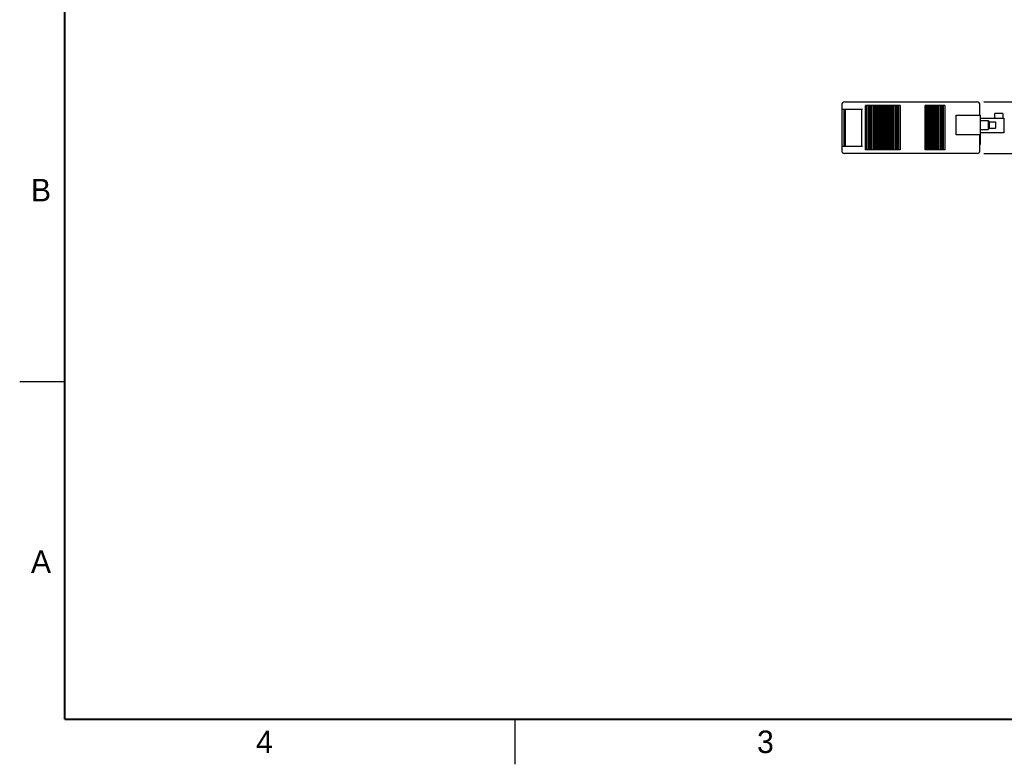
# Model space of a CAD drawing. Header units: inches. Extents: x 0 to 22, y 0 to 17.
# Tile 1 of 14: x 0 to 10.9, y 0 to 8.3. Entities that reach past the tile are written whole.
import ezdxf

# ---------------------------------------------------------------- set-up
doc = ezdxf.new("R2010")
doc.units = ezdxf.units.IN
doc.header["$LTSCALE"] = 1.21
doc.header["$MEASUREMENT"] = 0
doc.layers.get('0').update_dxf_attribs({"linetype": 'CONTINUOUS'})
doc.layers.add('DIMENSIONS', color=7, linetype='CONTINUOUS')
doc.styles.get("Standard").update_dxf_attribs({"font": 'txt', "width": 0.8})
doc.dimstyles.new('DIMSTYLE_1', dxfattribs={"dimtxt": 0.125, "dimasz": 0.18, "dimexe": 0.18, "dimexo": 0.0625, "dimgap": 0.09, "dimtad": 0, "dimtih": 1, "dimtoh": 1, "dimdec": 3, "dimzin": 4, "dimdsep": 46, "dimtxsty": 'STANDARD', "dimblk": '_FILLED', "dimblk1": '_FILLED', "dimblk2": '_FILLED', "dimcen": 0.09, "dimadec": 0, "dimazin": 0, "dimtp": 0.01, "dimtm": 0.01, "dimtfac": 1, "dimtdec": 3, "dimtofl": 0, "dimtmove": 0, "dimatfit": 3, "dimldrblk": '_FILLED', "dimfxl": 1, "dimtolj": 1, "dimtzin": 4, "dimarcsym": 0})

# ---------------------------------------------------------------- blocks, each defined once
blk = doc.blocks.new('_FILLED')
at = {"color": 0, "linetype": 'BYBLOCK'}
blk.add_solid([(0, 0), (-1, 0.174), (-1, -0.174)], dxfattribs=at)
blk = doc.blocks.new('*D4')
at = {"layer": 'DIMENSIONS', "color": 2, "linetype": 'CONTINUOUS'}
for p, q in [((10.705, 7.354), (11.999, 7.354)), ((11.874, 7.354), (11.874, 7.212)), ((11.874, 6.783), (11.874, 6.962)), ((10.705, 6.783), (11.999, 6.783))]:
    blk.add_line(p, q, dxfattribs=at)
at = {"layer": 'DIMENSIONS', "color": 2, "linetype": 'CONTINUOUS', "xscale": 0.18, "yscale": 0.18, "zscale": 0.18}
for p, rotation in [((11.874, 7.354), 90), ((11.874, 6.783), 270)]:
    blk.add_blockref('_FILLED', p, dxfattribs=dict(at, rotation=rotation))
at = {"layer": 'DIMENSIONS', "color": 2, "linetype": 'CONTINUOUS', "width": 0.8}
for s, p in [('.571', (11.311, 7.024)), ('[', (11.836, 7.024)), ('14.5', (11.936, 7.024)), (']', (12.336, 7.024))]:
    blk.add_text(s, height=0.125, dxfattribs=at).set_placement(p)

msp = doc.modelspace()

# ---------------------------------------------------------------- linework, layer by layer
at = {"color": 7, "linetype": 'CONTINUOUS'}
for p, q in [((9.1585, 7.3538), (10.6309, 7.3538)), ((10.6622, 7.3258), (10.6616, 7.3286)), ((9.127, 7.3223), (9.127, 6.8144)), ((9.127, 7.2731), (9.3593, 7.2731)), ((9.1506, 7.2731), (9.1506, 6.8636)), ((9.1663, 7.2731), (9.1663, 6.8636)), ((9.3474, 7.2731), (9.3474, 6.8636)), ((9.3926, 6.8223), (9.3926, 7.3144)), ((9.4165, 7.3144), (9.3926, 7.3144)), ((9.4045, 6.8223), (9.4045, 7.3144)), ((9.4165, 7.3144), (9.4165, 6.8223)), ((9.4201, 6.8223), (9.4201, 7.3144)), ((9.4441, 7.3144), (9.4201, 7.3144)), ((9.4321, 6.8223), (9.4321, 7.3144)), ((9.4441, 7.3144), (9.4441, 6.8223)), ((9.4477, 6.8223), (9.4477, 7.3144)), ((9.4716, 7.3144), (9.4477, 7.3144)), ((9.4596, 6.8223), (9.4596, 7.3144)), ((9.4716, 7.3144), (9.4716, 6.8223)), ((9.4752, 6.8223), (9.4752, 7.3144)), ((9.4992, 7.3144), (9.4752, 7.3144)), ((9.4872, 6.8223), (9.4872, 7.3144)), ((9.4992, 7.3144), (9.4992, 6.8223)), ((9.5028, 6.8223), (9.5028, 7.3144)), ((9.5267, 7.3144), (9.5028, 7.3144)), ((9.5148, 6.8223), (9.5148, 7.3144)), ((9.5267, 7.3144), (9.5267, 6.8223)), ((9.5303, 6.8223), (9.5303, 7.3144)), ((9.5543, 7.3144), (9.5303, 7.3144)), ((9.5423, 6.8223), (9.5423, 7.3144)), ((9.5543, 7.3144), (9.5543, 6.8223)), ((9.5579, 6.8223), (9.5579, 7.3144)), ((9.5819, 7.3144), (9.5579, 7.3144)), ((9.5699, 6.8223), (9.5699, 7.3144)), ((9.5819, 7.3144), (9.5819, 6.8223)), ((9.5855, 6.8223), (9.5855, 7.3144)), ((9.6094, 7.3144), (9.5855, 7.3144)), ((9.5974, 6.8223), (9.5974, 7.3144)), ((9.6094, 7.3144), (9.6094, 6.8223)), ((9.613, 6.8223), (9.613, 7.3144)), ((9.637, 7.3144), (9.613, 7.3144)), ((9.625, 6.8223), (9.625, 7.3144)), ((9.637, 7.3144), (9.637, 6.8223)), ((9.6406, 6.8223), (9.6406, 7.3144)), ((9.6645, 7.3144), (9.6406, 7.3144)), ((9.6526, 6.8223), (9.6526, 7.3144)), ((9.6645, 7.3144), (9.6645, 6.8223)), ((9.6681, 6.8223), (9.6681, 7.3144)), ((9.6921, 7.3144), (9.6681, 7.3144)), ((9.6801, 6.8223), (9.6801, 7.3144)), ((9.6921, 7.3144), (9.6921, 6.8223)), ((9.6957, 6.8223), (9.6957, 7.3144)), ((9.7197, 7.3144), (9.6957, 7.3144)), ((9.7077, 6.8223), (9.7077, 7.3144)), ((9.7197, 7.3144), (9.7197, 6.8223)), ((9.7233, 6.8223), (9.7233, 7.3144)), ((9.7472, 7.3144), (9.7233, 7.3144)), ((9.7352, 6.8223), (9.7352, 7.3144)), ((9.7472, 7.3144), (9.7472, 6.8223)), ((9.7508, 6.8223), (9.7508, 7.3144)), ((9.7748, 7.3144), (9.7508, 7.3144)), ((9.7628, 6.8223), (9.7628, 7.3144)), ((9.7748, 7.3144), (9.7748, 6.8223)), ((10.054, 6.8223), (10.054, 7.3144)), ((10.0779, 7.3144), (10.054, 7.3144)), ((10.0659, 6.8223), (10.0659, 7.3144)), ((10.0779, 7.3144), (10.0779, 6.8223)), ((10.0815, 6.8223), (10.0815, 7.3144)), ((10.1055, 7.3144), (10.0815, 7.3144)), ((10.0935, 6.8223), (10.0935, 7.3144)), ((10.1055, 7.3144), (10.1055, 6.8223)), ((10.1091, 6.8223), (10.1091, 7.3144)), ((10.133, 7.3144), (10.1091, 7.3144)), ((10.1211, 6.8223), (10.1211, 7.3144)), ((10.133, 7.3144), (10.133, 6.8223)), ((10.1366, 6.8223), (10.1366, 7.3144)), ((10.1606, 7.3144), (10.1366, 7.3144)), ((10.1486, 6.8223), (10.1486, 7.3144)), ((10.1606, 7.3144), (10.1606, 6.8223)), ((10.1642, 6.8223), (10.1642, 7.3144)), ((10.1882, 7.3144), (10.1642, 7.3144)), ((10.1762, 6.8223), (10.1762, 7.3144)), ((10.1882, 7.3144), (10.1882, 6.8223)), ((10.1918, 6.8223), (10.1918, 7.3144)), ((10.2157, 7.3144), (10.1918, 7.3144)), ((10.2037, 6.8223), (10.2037, 7.3144)), ((10.2157, 7.3144), (10.2157, 6.8223)), ((10.2193, 6.8223), (10.2193, 7.3144)), ((10.2433, 7.3144), (10.2193, 7.3144)), ((10.2313, 6.8223), (10.2313, 7.3144)), ((10.2433, 7.3144), (10.2433, 6.8223)), ((10.2469, 6.8223), (10.2469, 7.3144)), ((10.2708, 7.3144), (10.2469, 7.3144)), ((10.2589, 6.8223), (10.2589, 7.3144)), ((10.2708, 7.3144), (10.2708, 6.8223)), ((10.6624, 7.2091), (10.6624, 7.3223)), ((10.9183, 7.2249), (10.8258, 7.2249)), ((10.8258, 7.1737), (10.8258, 7.2249)), ((10.9183, 7.2249), (10.9183, 7.1737)), ((10.3967, 7.2091), (10.6683, 7.2091)), ((10.3967, 6.9886), (10.3967, 7.2091)), ((10.6683, 6.8902), (10.6683, 7.2091)), ((10.6683, 7.1737), (10.9282, 7.1737)), ((10.6683, 7.1481), (10.753, 7.1481)), ((10.7667, 7.1333), (10.753, 7.1481)), ((10.753, 7.1481), (10.753, 7.0497)), ((10.7667, 7.1333), (10.8337, 7.1333)), ((10.7667, 7.0644), (10.7667, 7.1333)), ((10.8337, 7.1333), (10.8337, 7.0644)), ((10.9282, 7.1737), (10.9282, 7.0123)), ((10.6683, 7.0497), (10.753, 7.0497)), ((10.9282, 7.0123), (10.6683, 7.0123)), ((10.7667, 7.0644), (10.753, 7.0497)), ((10.7667, 7.0644), (10.8337, 7.0644)), ((10.6683, 6.9886), (10.3967, 6.9886)), ((10.6624, 6.8144), (10.6624, 6.9886)), ((9.127, 6.8636), (9.3593, 6.8636)), ((10.6309, 6.7829), (9.1585, 6.7829)), ((9.4165, 6.8223), (9.3926, 6.8223)), ((9.4441, 6.8223), (9.4201, 6.8223)), ((9.4716, 6.8223), (9.4477, 6.8223)), ((9.4992, 6.8223), (9.4752, 6.8223)), ((9.5267, 6.8223), (9.5028, 6.8223)), ((9.5543, 6.8223), (9.5303, 6.8223)), ((9.5819, 6.8223), (9.5579, 6.8223)), ((9.6094, 6.8223), (9.5855, 6.8223)), ((9.637, 6.8223), (9.613, 6.8223)), ((9.6645, 6.8223), (9.6406, 6.8223)), ((9.6921, 6.8223), (9.6681, 6.8223)), ((9.7197, 6.8223), (9.6957, 6.8223)), ((9.7472, 6.8223), (9.7233, 6.8223)), ((9.7748, 6.8223), (9.7508, 6.8223)), ((10.0779, 6.8223), (10.054, 6.8223)), ((10.1055, 6.8223), (10.0815, 6.8223)), ((10.133, 6.8223), (10.1091, 6.8223)), ((10.1606, 6.8223), (10.1366, 6.8223)), ((10.1882, 6.8223), (10.1642, 6.8223)), ((10.2157, 6.8223), (10.1918, 6.8223)), ((10.2433, 6.8223), (10.2193, 6.8223)), ((10.2708, 6.8223), (10.2469, 6.8223)), ((10.6624, 6.8144), (10.6624, 6.8139))]:
    msp.add_line(p, q, dxfattribs=at)
at = {"color": 2, "linetype": 'CONTINUOUS'}
for p, q in [((0, 4.25), (0.5, 4.25)), ((5.5, 0), (5.5, 0.5))]:
    msp.add_line(p, q, dxfattribs=at)
at = {"color": 7, "linetype": 'CONTINUOUS', "const_width": 0.02}
for points in [[(0.5, 16.5), (0.5, 0.5)], [(0.5, 0.5), (21.5, 0.5)]]:
    msp.add_lwpolyline(points, dxfattribs=at)
at = {"color": 7, "linetype": 'CONTINUOUS'}
msp.add_lwpolyline([(10.6606, 6.804), (10.6622, 6.8109), (10.6624, 6.8139)], dxfattribs=at)
for centre, radius, start, end in [((9.1585, 7.3223), 0.0315, 90, 180), ((10.6309, 7.3223), 0.0315, 0, 90), ((10.6565, 7.1973), 0.0118, 0, 90), ((10.6565, 6.8902), 0.0118, 300, 360), ((9.1585, 6.8144), 0.0315, 180, 270), ((10.6309, 6.8144), 0.0315, 270, 358.98515)]:
    msp.add_arc(centre, radius, start, end, dxfattribs=at)

# ---------------------------------------------------------------- texts
at = {"color": 2, "linetype": 'CONTINUOUS'}
for s, p in [('B', (0.125, 6.25)), ('A', (0.125, 2.125)), ('4', (2.625, 0.125)), ('3', (8.1875, 0.125))]:
    msp.add_text(s, height=0.25, dxfattribs=at).set_placement(p)

# ---------------------------------------------------------------- dimensions: what is measured, and where the dimension line sits
at = {"layer": 'DIMENSIONS', "color": 2, "linetype": 'CONTINUOUS'}
dim = msp.add_linear_dim(base=(11.8736, 6.7829), p1=(10.7052, 7.3538), p2=(10.7052, 6.7829), angle=270, dimstyle='DIMSTYLE_1', dxfattribs=at)
dim.commit()
dim.dimension.update_dxf_attribs({"geometry": '*D4', "text_midpoint": (11.8736, 7.0866), "dimtype": 160})

doc.saveas('drawing.dxf')
